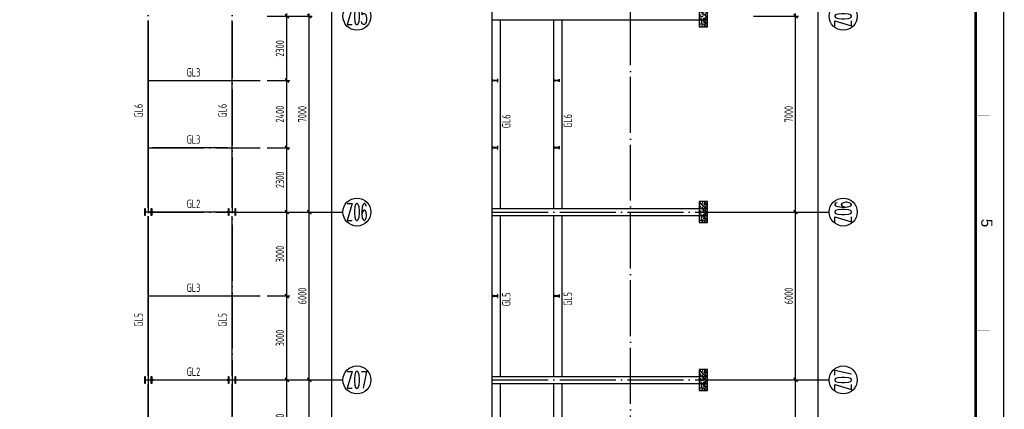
# Model space of a CAD drawing. Extents: x -294221 to 474257, y -25219 to 114942.
# Tile 39 of 69: x 40641 to 75840, y 71203 to 85128. Entities that reach past the tile are written whole.
import ezdxf
from ezdxf.enums import TextEntityAlignment as Align

# ---------------------------------------------------------------- set-up
doc = ezdxf.new("R2010")
doc.units = 0
doc.header["$LTSCALE"] = 1000
doc.linetypes.add('DOTE', pattern=[2.42, 2, -0.2, 0.02, -0.2])
for name, color, linetype in [('AXIS', 7, 'Continuous'), ('AXIS_DIM', 3, 'Continuous'), ('AXIS_NUM', 7, 'Continuous'), ('BORDER', 7, 'Continuous'), ('L-次梁轴心', 7, 'Continuous'), ('Prof', 2, 'Continuous'), ('STPM_RBEAM_SIG', 2, 'Continuous'), ('STPM_RBEAM_THICK', 3, 'Continuous'), ('STPM_SBEAM_THICK', 2, 'Continuous'), ('STXT_XG_THIN', 2, 'Continuous'), ('text', 7, 'Continuous')]:
    doc.layers.add(name, color=color, linetype=linetype)
doc.styles.add('BW_Rein', font='Tssdeng.shx', dxfattribs={"width": 0.7, "bigfont": 'hztxt.shx'})
doc.styles.add('QC_宋体', font='txt')
doc.styles.add('TSSD_Axis', font='complex.shx', dxfattribs={"width": 0.7, "bigfont": 'hztxt.shx'})
doc.styles.add('TSSD_Dimension', font='tssdeng.shx', dxfattribs={"width": 0.7, "bigfont": 'hztxt.shx'})
doc.dimstyles.new('TSSD_100_100$0', dxfattribs={"dimtxt": 300, "dimasz": 100, "dimexe": 100, "dimexo": 250, "dimgap": 100, "dimtad": 1, "dimdec": 0, "dimrnd": 0.001, "dimzin": 0, "dimdsep": 46, "dimtxsty": 'TSSD_Dimension', "dimblk": 'ARCHTICK', "dimcen": 0, "dimdle": 100, "dimclrt": 7, "dimadec": 0, "dimazin": 0, "dimtfac": 1, "dimtdec": 0, "dimtix": 1, "dimtmove": 2, "dimatfit": 3, "dimldrblk": 'ARCHTICK', "dimfxl": 0, "dimtolj": 1, "dimtzin": 0, "dimarcsym": 0})

# ---------------------------------------------------------------- blocks, each defined once
blk = doc.blocks.new('_ArchTick')
at = {"color": 0, "linetype": 'ByBlock', "const_width": 0.5}
blk.add_lwpolyline([(-0.71, -0.71), (0.71, 0.71)], dxfattribs=at)
blk = doc.blocks.new('*D156')
at = {"layer": 'AXIS_DIM', "color": 0, "lineweight": -2}
for p, q in [((49484, 109253), (51895, 109253)), ((51795, 12153), (51795, 109353)), ((49484, 12253), (51895, 12253))]:
    blk.add_line(p, q, dxfattribs=at)
at = {"layer": 'Defpoints', "color": 0}
for p in [(49234, 109253), (51795, 109253), (49234, 12253)]:
    blk.add_point(p, dxfattribs=at)
at = {"layer": 'AXIS_DIM', "color": 0, "lineweight": -2, "xscale": 99.99999810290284, "yscale": 99.99999810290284, "zscale": 99.99999810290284}
for p, rotation in [((51795, 109253), 90), ((51795, 12253), 270)]:
    blk.add_blockref('_ArchTick', p, dxfattribs=dict(at, rotation=rotation))
at = {"layer": 'AXIS_DIM', "color": 7, "insert": (51545, 60753), "char_height": 300, "attachment_point": 5, "rotation": 90, "style": 'TSSD_Dimension'}
blk.add_mtext('\\A1;97000', dxfattribs=at)
blk = doc.blocks.new('*D160')
at = {"layer": 'AXIS_DIM', "color": 0, "lineweight": -2}
for p, q in [((49484, 85253), (51095, 85253)), ((50995, 78153), (50995, 85353)), ((49484, 78253), (51095, 78253))]:
    blk.add_line(p, q, dxfattribs=at)
at = {"layer": 'Defpoints', "color": 0}
for p in [(49234, 85253), (50995, 85253), (49234, 78253)]:
    blk.add_point(p, dxfattribs=at)
at = {"layer": 'AXIS_DIM', "color": 0, "lineweight": -2, "xscale": 99.99999810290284, "yscale": 99.99999810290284, "zscale": 99.99999810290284}
for p, rotation in [((50995, 85253), 90), ((50995, 78253), 270)]:
    blk.add_blockref('_ArchTick', p, dxfattribs=dict(at, rotation=rotation))
at = {"layer": 'AXIS_DIM', "color": 7, "insert": (50745, 81753), "char_height": 300, "attachment_point": 5, "rotation": 90, "style": 'TSSD_Dimension'}
blk.add_mtext('\\A1;7000', dxfattribs=at)
blk = doc.blocks.new('*D161')
at = {"layer": 'AXIS_DIM', "color": 0, "lineweight": -2}
for p, q in [((49484, 78253), (51095, 78253)), ((50995, 72153), (50995, 78353)), ((49484, 72253), (51095, 72253))]:
    blk.add_line(p, q, dxfattribs=at)
at = {"layer": 'Defpoints', "color": 0}
for p in [(49234, 78253), (50995, 78253), (49234, 72253)]:
    blk.add_point(p, dxfattribs=at)
at = {"layer": 'AXIS_DIM', "color": 0, "lineweight": -2, "xscale": 99.99999810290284, "yscale": 99.99999810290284, "zscale": 99.99999810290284}
for p, rotation in [((50995, 78253), 90), ((50995, 72253), 270)]:
    blk.add_blockref('_ArchTick', p, dxfattribs=dict(at, rotation=rotation))
at = {"layer": 'AXIS_DIM', "color": 7, "insert": (50745, 75253), "char_height": 300, "attachment_point": 5, "rotation": 90, "style": 'TSSD_Dimension'}
blk.add_mtext('\\A1;6000', dxfattribs=at)
blk = doc.blocks.new('*D162')
at = {"layer": 'AXIS_DIM', "color": 0, "lineweight": -2}
for p, q in [((49484, 72253), (51095, 72253)), ((50995, 66153), (50995, 72353)), ((49484, 66253), (51095, 66253))]:
    blk.add_line(p, q, dxfattribs=at)
at = {"layer": 'Defpoints', "color": 0}
for p in [(49234, 72253), (50995, 72253), (49234, 66253)]:
    blk.add_point(p, dxfattribs=at)
at = {"layer": 'AXIS_DIM', "color": 0, "lineweight": -2, "xscale": 99.99999810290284, "yscale": 99.99999810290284, "zscale": 99.99999810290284}
for p, rotation in [((50995, 72253), 90), ((50995, 66253), 270)]:
    blk.add_blockref('_ArchTick', p, dxfattribs=dict(at, rotation=rotation))
at = {"layer": 'AXIS_DIM', "color": 7, "insert": (50745, 69253), "char_height": 300, "attachment_point": 5, "rotation": 90, "style": 'TSSD_Dimension'}
blk.add_mtext('\\A1;6000', dxfattribs=at)
blk = doc.blocks.new('*D183')
at = {"layer": 'Defpoints', "color": 0}
for p in [(49234, 85253), (50195, 85253), (49234, 82953)]:
    blk.add_point(p, dxfattribs=at)
at = {"layer": 'L-次梁轴心', "color": 0, "lineweight": -2}
for p, q in [((49484, 85253), (50295, 85253)), ((50195, 82853), (50195, 85353)), ((49484, 82953), (50295, 82953))]:
    blk.add_line(p, q, dxfattribs=at)
at = {"layer": 'L-次梁轴心', "color": 0, "lineweight": -2, "xscale": 99.99999810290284, "yscale": 99.99999810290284, "zscale": 99.99999810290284}
for p, rotation in [((50195, 85253), 90), ((50195, 82953), 270)]:
    blk.add_blockref('_ArchTick', p, dxfattribs=dict(at, rotation=rotation))
at = {"layer": 'L-次梁轴心', "color": 7, "insert": (49945, 84103), "char_height": 300, "attachment_point": 5, "rotation": 90, "style": 'TSSD_Dimension'}
blk.add_mtext('\\A1;2300', dxfattribs=at)
blk = doc.blocks.new('*D184')
at = {"layer": 'Defpoints', "color": 0}
for p in [(49234, 82953), (50195, 82953), (49234, 80553)]:
    blk.add_point(p, dxfattribs=at)
at = {"layer": 'L-次梁轴心', "color": 0, "lineweight": -2}
for p, q in [((49484, 82953), (50295, 82953)), ((50195, 80453), (50195, 83053)), ((49484, 80553), (50295, 80553))]:
    blk.add_line(p, q, dxfattribs=at)
at = {"layer": 'L-次梁轴心', "color": 0, "lineweight": -2, "xscale": 99.99999810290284, "yscale": 99.99999810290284, "zscale": 99.99999810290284}
for p, rotation in [((50195, 82953), 90), ((50195, 80553), 270)]:
    blk.add_blockref('_ArchTick', p, dxfattribs=dict(at, rotation=rotation))
at = {"layer": 'L-次梁轴心', "color": 7, "insert": (49945, 81753), "char_height": 300, "attachment_point": 5, "rotation": 90, "style": 'TSSD_Dimension'}
blk.add_mtext('\\A1;2400', dxfattribs=at)
blk = doc.blocks.new('*D185')
at = {"layer": 'Defpoints', "color": 0}
for p in [(49234, 80553), (50195, 80553), (49234, 78253)]:
    blk.add_point(p, dxfattribs=at)
at = {"layer": 'L-次梁轴心', "color": 0, "lineweight": -2}
for p, q in [((50195, 78153), (50195, 80653)), ((49484, 80553), (50295, 80553)), ((49484, 78253), (50295, 78253))]:
    blk.add_line(p, q, dxfattribs=at)
at = {"layer": 'L-次梁轴心', "color": 0, "lineweight": -2, "xscale": 99.99999810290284, "yscale": 99.99999810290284, "zscale": 99.99999810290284}
for p, rotation in [((50195, 80553), 90), ((50195, 78253), 270)]:
    blk.add_blockref('_ArchTick', p, dxfattribs=dict(at, rotation=rotation))
at = {"layer": 'L-次梁轴心', "color": 7, "insert": (49945, 79403), "char_height": 300, "attachment_point": 5, "rotation": 90, "style": 'TSSD_Dimension'}
blk.add_mtext('\\A1;2300', dxfattribs=at)
blk = doc.blocks.new('*D186')
at = {"layer": 'Defpoints', "color": 0}
for p in [(49234, 78253), (50195, 78253), (49234, 75253)]:
    blk.add_point(p, dxfattribs=at)
at = {"layer": 'L-次梁轴心', "color": 0, "lineweight": -2}
for p, q in [((49484, 78253), (50295, 78253)), ((50195, 75153), (50195, 78353)), ((49484, 75253), (50295, 75253))]:
    blk.add_line(p, q, dxfattribs=at)
at = {"layer": 'L-次梁轴心', "color": 0, "lineweight": -2, "xscale": 99.99999810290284, "yscale": 99.99999810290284, "zscale": 99.99999810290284}
for p, rotation in [((50195, 78253), 90), ((50195, 75253), 270)]:
    blk.add_blockref('_ArchTick', p, dxfattribs=dict(at, rotation=rotation))
at = {"layer": 'L-次梁轴心', "color": 7, "insert": (49945, 76753), "char_height": 300, "attachment_point": 5, "rotation": 90, "style": 'TSSD_Dimension'}
blk.add_mtext('\\A1;3000', dxfattribs=at)
blk = doc.blocks.new('*D187')
at = {"layer": 'Defpoints', "color": 0}
for p in [(49234, 75253), (50195, 75253), (49234, 72253)]:
    blk.add_point(p, dxfattribs=at)
at = {"layer": 'L-次梁轴心', "color": 0, "lineweight": -2}
for p, q in [((50195, 72153), (50195, 75353)), ((49484, 75253), (50295, 75253)), ((49484, 72253), (50295, 72253))]:
    blk.add_line(p, q, dxfattribs=at)
at = {"layer": 'L-次梁轴心', "color": 0, "lineweight": -2, "xscale": 99.99999810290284, "yscale": 99.99999810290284, "zscale": 99.99999810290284}
for p, rotation in [((50195, 75253), 90), ((50195, 72253), 270)]:
    blk.add_blockref('_ArchTick', p, dxfattribs=dict(at, rotation=rotation))
at = {"layer": 'L-次梁轴心', "color": 7, "insert": (49945, 73753), "char_height": 300, "attachment_point": 5, "rotation": 90, "style": 'TSSD_Dimension'}
blk.add_mtext('\\A1;3000', dxfattribs=at)
blk = doc.blocks.new('*D188')
at = {"layer": 'Defpoints', "color": 0}
for p in [(49234, 72253), (50195, 72253), (49234, 69253)]:
    blk.add_point(p, dxfattribs=at)
at = {"layer": 'L-次梁轴心', "color": 0, "lineweight": -2}
for p, q in [((49484, 72253), (50295, 72253)), ((50195, 69153), (50195, 72353)), ((49484, 69253), (50295, 69253))]:
    blk.add_line(p, q, dxfattribs=at)
at = {"layer": 'L-次梁轴心', "color": 0, "lineweight": -2, "xscale": 99.99999810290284, "yscale": 99.99999810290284, "zscale": 99.99999810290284}
for p, rotation in [((50195, 72253), 90), ((50195, 69253), 270)]:
    blk.add_blockref('_ArchTick', p, dxfattribs=dict(at, rotation=rotation))
at = {"layer": 'L-次梁轴心', "color": 7, "insert": (49945, 70753), "char_height": 300, "attachment_point": 5, "rotation": 90, "style": 'TSSD_Dimension'}
blk.add_mtext('\\A1;3000', dxfattribs=at)
blk = doc.blocks.new('ts_axno')
at = {"color": 0, "linetype": 'ByBlock', "lineweight": -2}
blk.add_circle((0, 0), 0.5, dxfattribs=at)
at = {"color": 0, "linetype": 'ByBlock', "lineweight": -2, "style": 'TSSD_Axis', "width": 0.7}
blk.add_attdef('A', text='', height=0.6, dxfattribs=at).set_placement((0, 0), align=Align.MIDDLE_CENTER)
blk = doc.blocks.new('*D207')
at = {"layer": 'AXIS_DIM', "color": 0, "lineweight": -2}
for p, q in [((66869, 109253), (69280, 109253)), ((69180, 12153), (69180, 109353)), ((66869, 12253), (69280, 12253))]:
    blk.add_line(p, q, dxfattribs=at)
at = {"layer": 'Defpoints', "color": 0}
for p in [(66619, 109253), (69180, 109253), (66619, 12253)]:
    blk.add_point(p, dxfattribs=at)
at = {"layer": 'AXIS_DIM', "color": 0, "lineweight": -2, "xscale": 99.99999810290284, "yscale": 99.99999810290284, "zscale": 99.99999810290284}
for p, rotation in [((69180, 109253), 90), ((69180, 12253), 270)]:
    blk.add_blockref('_ArchTick', p, dxfattribs=dict(at, rotation=rotation))
at = {"layer": 'AXIS_DIM', "color": 7, "insert": (68930, 60753), "char_height": 300, "attachment_point": 5, "rotation": 90, "style": 'TSSD_Dimension'}
blk.add_mtext('\\A1;97000', dxfattribs=at)
blk = doc.blocks.new('*D211')
at = {"layer": 'AXIS_DIM', "color": 0, "lineweight": -2}
for p, q in [((66869, 85253), (68480, 85253)), ((68380, 78153), (68380, 85353)), ((66869, 78253), (68480, 78253))]:
    blk.add_line(p, q, dxfattribs=at)
at = {"layer": 'Defpoints', "color": 0}
for p in [(66619, 85253), (68380, 85253), (66619, 78253)]:
    blk.add_point(p, dxfattribs=at)
at = {"layer": 'AXIS_DIM', "color": 0, "lineweight": -2, "xscale": 99.99999810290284, "yscale": 99.99999810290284, "zscale": 99.99999810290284}
for p, rotation in [((68380, 85253), 90), ((68380, 78253), 270)]:
    blk.add_blockref('_ArchTick', p, dxfattribs=dict(at, rotation=rotation))
at = {"layer": 'AXIS_DIM', "color": 7, "insert": (68130, 81753), "char_height": 300, "attachment_point": 5, "rotation": 90, "style": 'TSSD_Dimension'}
blk.add_mtext('\\A1;7000', dxfattribs=at)
blk = doc.blocks.new('*D212')
at = {"layer": 'AXIS_DIM', "color": 0, "lineweight": -2}
for p, q in [((66869, 78253), (68480, 78253)), ((68380, 72153), (68380, 78353)), ((66869, 72253), (68480, 72253))]:
    blk.add_line(p, q, dxfattribs=at)
at = {"layer": 'Defpoints', "color": 0}
for p in [(66619, 78253), (68380, 78253), (66619, 72253)]:
    blk.add_point(p, dxfattribs=at)
at = {"layer": 'AXIS_DIM', "color": 0, "lineweight": -2, "xscale": 99.99999810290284, "yscale": 99.99999810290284, "zscale": 99.99999810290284}
for p, rotation in [((68380, 78253), 90), ((68380, 72253), 270)]:
    blk.add_blockref('_ArchTick', p, dxfattribs=dict(at, rotation=rotation))
at = {"layer": 'AXIS_DIM', "color": 7, "insert": (68130, 75253), "char_height": 300, "attachment_point": 5, "rotation": 90, "style": 'TSSD_Dimension'}
blk.add_mtext('\\A1;6000', dxfattribs=at)
blk = doc.blocks.new('*D213')
at = {"layer": 'AXIS_DIM', "color": 0, "lineweight": -2}
for p, q in [((66869, 72253), (68480, 72253)), ((68380, 66153), (68380, 72353)), ((66869, 66253), (68480, 66253))]:
    blk.add_line(p, q, dxfattribs=at)
at = {"layer": 'Defpoints', "color": 0}
for p in [(66619, 72253), (68380, 72253), (66619, 66253)]:
    blk.add_point(p, dxfattribs=at)
at = {"layer": 'AXIS_DIM', "color": 0, "lineweight": -2, "xscale": 99.99999810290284, "yscale": 99.99999810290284, "zscale": 99.99999810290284}
for p, rotation in [((68380, 72253), 90), ((68380, 66253), 270)]:
    blk.add_blockref('_ArchTick', p, dxfattribs=dict(at, rotation=rotation))
at = {"layer": 'AXIS_DIM', "color": 7, "insert": (68130, 69253), "char_height": 300, "attachment_point": 5, "rotation": 90, "style": 'TSSD_Dimension'}
blk.add_mtext('\\A1;6000', dxfattribs=at)
blk = doc.blocks.new('A1+0.5E图框')
for points, const_width in [([(0, 0), (1261, 0), (1261, 594), (0, 594)], 0.5), ([(25, 10), (1251, 10), (1251, 584), (25, 584)], 1)]:
    blk.add_lwpolyline(points, close=True, dxfattribs=dict(const_width=const_width))
at = {"const_width": 0.2}
for points in [[(331.5, 589), (331.5, 584)], [(408.12, 589), (408.12, 584)]]:
    blk.add_lwpolyline(points, dxfattribs=at)
at = {"style": 'QC_宋体'}
blk.add_text('5', height=4, dxfattribs=at).set_placement((369.81, 588), align=Align.MIDDLE_CENTER)

msp = doc.modelspace()

# ---------------------------------------------------------------- hatches: boundary and pattern name
at = {"layer": 'AXIS_NUM'}
h = msp.add_hatch(dxfattribs=at)
h.set_pattern_fill('AR-CONC', color=256, angle=90)
h.set_pattern_definition([(140, (2974.24, 64893.11), (15.9391, 182.18467), [19.05, -209.55]), (85, (2974.24, 64893.11), (-191.05664, -35.2428), [15.24, -167.64]), (190.451, (2975.57, 64908.3), (-175.1167, 146.9425), [16.19, -178.09]), (136.1842, (2923.44, 64893.11), (42.0423, 271.079), [28.575, -314.325]), (186.6356, (2926.95, 64915.7), (-247.4256, 237.4042), [24.285, -267.135]), (81.184, (2923.44, 64893.1), (-247.4251, 237.4046), [22.86, -251.46]), (111, (2936.14, 64918.51), (102.2655, 151.61488), [19.05, -209.55]), (56, (2936.14, 64918.51), (-184.18796, 61.80203), [15.24, -167.64]), (161.4514, (2944.67, 64931.15), (-81.92286, 213.4165), [16.19, -178.09]), (127.5, (2974.244, 64893.11), (-84.55504, 3.0886), [0, -165.608, 0, -170.18, 0, -168.275]), (97.5, (2974.24, 64893.11), (-100.18057, 66.81966), [0, -97.028, 0, -161.798, 0, -64.135]), (57.5, (2974.244, 64836.47), (5.728744, 135.59059), [0, -63.5, 0, -198.12, 0, -262.89]), (47.5, (2974.24, 64811.07), (-25.4265, 148.12918), [0, -82.55, 0, -131.572, 0, -186.69])])
h.paths.add_polyline_path([(65230.375, 84878.243), (65230.375, 85628.243), (64930.375, 85628.243), (64930.375, 84878.243)])
h = msp.add_hatch(dxfattribs=at)
h.set_pattern_fill('AR-CONC', color=256, angle=90)
h.set_pattern_definition([(140, (2974.24, 57893.11), (15.9391, 182.18467), [19.05, -209.55]), (85, (2974.24, 57893.11), (-191.05664, -35.2428), [15.24, -167.64]), (190.451, (2975.57, 57908.3), (-175.1167, 146.9425), [16.19, -178.09]), (136.1842, (2923.44, 57893.11), (42.0423, 271.079), [28.575, -314.325]), (186.6356, (2926.95, 57915.7), (-247.4256, 237.4042), [24.285, -267.135]), (81.184, (2923.44, 57893.1), (-247.4251, 237.4046), [22.86, -251.46]), (111, (2936.14, 57918.51), (102.2655, 151.61488), [19.05, -209.55]), (56, (2936.14, 57918.51), (-184.18796, 61.80203), [15.24, -167.64]), (161.4514, (2944.67, 57931.15), (-81.92286, 213.4165), [16.19, -178.09]), (127.5, (2974.244, 57893.11), (-84.55504, 3.0886), [0, -165.608, 0, -170.18, 0, -168.275]), (97.5, (2974.24, 57893.11), (-100.18057, 66.81966), [0, -97.028, 0, -161.798, 0, -64.135]), (57.5, (2974.244, 57836.47), (5.728744, 135.59059), [0, -63.5, 0, -198.12, 0, -262.89]), (47.5, (2974.24, 57811.07), (-25.4265, 148.12918), [0, -82.55, 0, -131.572, 0, -186.69])])
h.paths.add_polyline_path([(65230.375, 77878.243), (65230.375, 78628.243), (64930.375, 78628.243), (64930.375, 77878.243)])
h = msp.add_hatch(dxfattribs=at)
h.set_pattern_fill('AR-CONC', color=256, angle=90)
h.set_pattern_definition([(140, (2974.24, 51893.11), (15.9391, 182.18467), [19.05, -209.55]), (85, (2974.24, 51893.11), (-191.05664, -35.2428), [15.24, -167.64]), (190.451, (2975.57, 51908.3), (-175.1167, 146.9425), [16.19, -178.09]), (136.1842, (2923.44, 51893.11), (42.0423, 271.079), [28.575, -314.325]), (186.6356, (2926.95, 51915.7), (-247.4256, 237.4042), [24.285, -267.135]), (81.184, (2923.44, 51893.1), (-247.4251, 237.4046), [22.86, -251.46]), (111, (2936.14, 51918.51), (102.2655, 151.61488), [19.05, -209.55]), (56, (2936.14, 51918.51), (-184.18796, 61.80203), [15.24, -167.64]), (161.4514, (2944.67, 51931.15), (-81.92286, 213.4165), [16.19, -178.09]), (127.5, (2974.244, 51893.11), (-84.55504, 3.0886), [0, -165.608, 0, -170.18, 0, -168.275]), (97.5, (2974.24, 51893.11), (-100.18057, 66.81966), [0, -97.028, 0, -161.798, 0, -64.135]), (57.5, (2974.244, 51836.47), (5.728744, 135.59059), [0, -63.5, 0, -198.12, 0, -262.89]), (47.5, (2974.24, 51811.07), (-25.4265, 148.12918), [0, -82.55, 0, -131.572, 0, -186.69])])
h.paths.add_polyline_path([(65230.375, 71878.243), (65230.375, 72628.243), (64930.375, 72628.243), (64930.375, 71878.243)])

# ---------------------------------------------------------------- linework, layer by layer
for p, q in [((57530.375, 63128.243, -4116055.186), (57530.375, 109378.242, -4116055.186)), ((57830.375, 78378.243, -4116055.186), (57830.375, 85128.243, -4116055.186)), ((59730.375, 78378.243, -4116055.186), (59730.375, 85128.243, -4116055.186)), ((60030.375, 78378.243, -4116055.186), (60030.375, 85128.243, -4116055.186)), ((57830.375, 72378.243, -4116055.186), (57830.375, 78128.243, -4116055.186)), ((59730.375, 72378.243, -4116055.186), (59730.375, 78128.243, -4116055.186)), ((60030.375, 72378.243, -4116055.186), (60030.375, 78128.243, -4116055.186)), ((57830.375, 66378.243, -4116055.186), (57830.375, 72128.243, -4116055.186)), ((59730.375, 66378.243, -4116055.186), (59730.375, 72128.243, -4116055.186)), ((60030.375, 66378.243, -4116055.186), (60030.375, 72128.243, -4116055.186))]:
    msp.add_line(p, q)
at = {"layer": 'AXIS', "color": 1, "linetype": 'DOTE'}
for p, q in [((45234.188, 109253.242, -4116055.186), (45234.188, 11252.896, -4116055.186)), ((48234.188, 109253.242, -4116055.186), (48234.188, 11252.896, -4116055.186)), ((62480.375, 10900.52, -4116055.186), (62480.375, 109378.242, -4116055.186)), ((45234.188, 78253.243, -4116055.186), (49234.188, 78253.243, -4116055.186)), ((57530.375, 78253.243, -4116055.186), (66618.667, 78253.243, -4116055.186)), ((45234.188, 72253.243, -4116055.186), (49234.188, 72253.243, -4116055.186)), ((57530.375, 72253.243, -4116055.186), (66618.667, 72253.243, -4116055.186))]:
    msp.add_line(p, q, dxfattribs=at)
at = {"layer": 'AXIS_NUM'}
for p, q in [((49234.188, 78253.243, -4116055.186), (52195.214, 78253.243, -4116055.186)), ((66618.667, 78253.243, -4116055.186), (69579.693, 78253.243, -4116055.186)), ((49234.188, 72253.243, -4116055.186), (52195.214, 72253.243, -4116055.186)), ((66618.667, 72253.243, -4116055.186), (69579.693, 72253.243, -4116055.186))]:
    msp.add_line(p, q, dxfattribs=at)
at = {"layer": 'AXIS_NUM', "elevation": -4116055.186}
for points in [[(65230.375, 84878.243), (65230.375, 85628.243), (64930.375, 85628.243), (64930.375, 84878.243)], [(65230.375, 77878.243), (65230.375, 78628.243), (64930.375, 78628.243), (64930.375, 77878.243)], [(65230.375, 71878.243), (65230.375, 72628.243), (64930.375, 72628.243), (64930.375, 71878.243)]]:
    msp.add_lwpolyline(points, close=True, dxfattribs=at)
at = {"layer": 'BORDER'}
msp.add_lwpolyline([(16414.523, -11257.991), (16414.523, 114942.009), (75814.523, 114942.009), (75814.523, -11257.991)], close=True, dxfattribs=at)
at = {"layer": 'BORDER', "const_width": 50}
msp.add_lwpolyline([(17414.523, -10257.991), (17414.523, 112442.009), (74814.523, 112442.009), (74814.523, -10257.991)], close=True, dxfattribs=at)
at = {"layer": 'L-次梁轴心', "color": 1, "linetype": 'DOTE'}
for p, q in [((45234.188, 82953.243, -4116055.186), (49234.188, 82953.243, -4116055.186)), ((45234.188, 80553.243, -4116055.186), (49234.188, 80553.243, -4116055.186)), ((45234.188, 75253.243, -4116055.186), (49234.188, 75253.243, -4116055.186))]:
    msp.add_line(p, q, dxfattribs=at)
at = {"layer": 'Prof'}
for p, q in [((57530.375, 85128.243, -4116055.186), (65230.375, 85128.243, -4116055.186)), ((57530.375, 78378.243, -4116055.186), (65230.375, 78378.243, -4116055.186)), ((57530.375, 78128.243, -4116055.186), (65230.375, 78128.243, -4116055.186)), ((57530.375, 72378.243, -4116055.186), (65230.375, 72378.243, -4116055.186)), ((57530.375, 72128.243, -4116055.186), (65230.375, 72128.243, -4116055.186))]:
    msp.add_line(p, q, dxfattribs=at)
at = {"layer": 'Prof', "elevation": -4116055.186}
for points in [[(45329.188, 78258.243, 0.414213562), (45345.188, 78274.243), (45345.188, 78378.243), (45359.188, 78378.243), (45359.188, 78128.243), (45345.188, 78128.243), (45345.188, 78232.243, 0.414213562), (45329.188, 78248.243), (45139.188, 78248.243, 0.414213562), (45123.188, 78232.243), (45123.188, 78128.243), (45109.188, 78128.243), (45109.188, 78378.243), (45123.188, 78378.243), (45123.188, 78274.243, 0.414213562), (45139.188, 78258.243)], [(48329.188, 78258.243, 0.414213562), (48345.188, 78274.243), (48345.188, 78378.243), (48359.188, 78378.243), (48359.188, 78128.243), (48345.188, 78128.243), (48345.188, 78232.243, 0.414213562), (48329.188, 78248.243), (48139.188, 78248.243, 0.414213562), (48123.188, 78232.243), (48123.188, 78128.243), (48109.188, 78128.243), (48109.188, 78378.243), (48123.188, 78378.243), (48123.188, 78274.243, 0.414213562), (48139.188, 78258.243)], [(45329.188, 72258.243, 0.414213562), (45345.188, 72274.243), (45345.188, 72378.243), (45359.188, 72378.243), (45359.188, 72128.243), (45345.188, 72128.243), (45345.188, 72232.243, 0.414213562), (45329.188, 72248.243), (45139.188, 72248.243, 0.414213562), (45123.188, 72232.243), (45123.188, 72128.243), (45109.188, 72128.243), (45109.188, 72378.243), (45123.188, 72378.243), (45123.188, 72274.243, 0.414213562), (45139.188, 72258.243)], [(48329.188, 72258.243, 0.414213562), (48345.188, 72274.243), (48345.188, 72378.243), (48359.188, 72378.243), (48359.188, 72128.243), (48345.188, 72128.243), (48345.188, 72232.243, 0.414213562), (48329.188, 72248.243), (48139.188, 72248.243, 0.414213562), (48123.188, 72232.243), (48123.188, 72128.243), (48109.188, 72128.243), (48109.188, 72378.243), (48123.188, 72378.243), (48123.188, 72274.243, 0.414213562), (48139.188, 72258.243)]]:
    msp.add_lwpolyline(points, format="xyb", close=True, dxfattribs=at)
at = {"layer": 'STPM_RBEAM_SIG', "elevation": -4116055.186}
for points in [[(45359.188, 78253.243, 125, 0, 0), (45484.188, 78253.243, 125, 0, 0)], [(48109.188, 78253.243, 125, 0, 0), (47984.188, 78253.243, 125, 0, 0)], [(45359.188, 72253.243, 125, 0, 0), (45484.188, 72253.243, 125, 0, 0)], [(48109.188, 72253.243, 125, 0, 0), (47984.188, 72253.243, 125, 0, 0)]]:
    msp.add_lwpolyline(points, format="xyseb", dxfattribs=at)
at = {"layer": 'STPM_RBEAM_THICK', "const_width": 50, "elevation": -4116055.186}
for points in [[(45359.188, 78253.243), (48109.188, 78253.243)], [(45359.188, 72253.243), (48109.188, 72253.243)]]:
    msp.add_lwpolyline(points, dxfattribs=at)
at = {"layer": 'STPM_SBEAM_THICK', "const_width": 50, "elevation": -4116055.186}
for points in [[(45234.188, 78403.243), (45234.188, 85103.243)], [(48234.188, 78403.243), (48234.188, 85103.243)], [(45384.188, 82953.243), (48084.188, 82953.243)], [(45384.188, 80553.243), (48084.188, 80553.243)], [(45234.188, 72403.243), (45234.188, 78108.243)], [(48234.188, 72403.243), (48234.188, 78108.243)], [(45384.188, 75253.243), (48084.188, 75253.243)], [(45234.188, 66403.243), (45234.188, 72108.243)], [(48234.188, 66403.243), (48234.188, 72108.243)]]:
    msp.add_lwpolyline(points, dxfattribs=at)
at = {"layer": 'STXT_XG_THIN', "elevation": -4116055.186}
for points in [[(57730.375, 82903.243), (57730.375, 83003.243), (57721.875, 83003.243), (57721.875, 82956.043), (57538.875, 82956.043), (57538.875, 83003.243), (57530.375, 83003.243), (57530.375, 82903.243), (57538.875, 82903.243), (57538.875, 82950.443), (57721.875, 82950.443), (57721.875, 82903.243), (57730.375, 82903.243)], [(59930.375, 82903.243), (59930.375, 83003.243), (59921.875, 83003.243), (59921.875, 82956.043), (59738.875, 82956.043), (59738.875, 83003.243), (59730.375, 83003.243), (59730.375, 82903.243), (59738.875, 82903.243), (59738.875, 82950.443), (59921.875, 82950.443), (59921.875, 82903.243), (59930.375, 82903.243)], [(57730.375, 80503.243), (57730.375, 80603.243), (57721.875, 80603.243), (57721.875, 80556.043), (57538.875, 80556.043), (57538.875, 80603.243), (57530.375, 80603.243), (57530.375, 80503.243), (57538.875, 80503.243), (57538.875, 80550.443), (57721.875, 80550.443), (57721.875, 80503.243), (57730.375, 80503.243)], [(59930.375, 80503.243), (59930.375, 80603.243), (59921.875, 80603.243), (59921.875, 80556.043), (59738.875, 80556.043), (59738.875, 80603.243), (59730.375, 80603.243), (59730.375, 80503.243), (59738.875, 80503.243), (59738.875, 80550.443), (59921.875, 80550.443), (59921.875, 80503.243), (59930.375, 80503.243)], [(57730.375, 75203.243), (57730.375, 75303.243), (57721.875, 75303.243), (57721.875, 75256.043), (57538.875, 75256.043), (57538.875, 75303.243), (57530.375, 75303.243), (57530.375, 75203.243), (57538.875, 75203.243), (57538.875, 75250.443), (57721.875, 75250.443), (57721.875, 75203.243), (57730.375, 75203.243)], [(59930.375, 75203.243), (59930.375, 75303.243), (59921.875, 75303.243), (59921.875, 75256.043), (59738.875, 75256.043), (59738.875, 75303.243), (59730.375, 75303.243), (59730.375, 75203.243), (59738.875, 75203.243), (59738.875, 75250.443), (59921.875, 75250.443), (59921.875, 75203.243), (59930.375, 75203.243)]]:
    msp.add_lwpolyline(points, dxfattribs=at)

# ---------------------------------------------------------------- block references
at = {"xscale": 100, "yscale": 100, "zscale": 100, "rotation": 270}
msp.add_blockref('A1+0.5E图框', (16414.523, 114842.009), dxfattribs=at)
at = {"layer": 'AXIS_NUM'}
ref = msp.add_blockref('ts_axno', (52695.214, 85253.243, -4116055.186), dxfattribs=dict(at, xscale=999.9999810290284, yscale=999.9999810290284, zscale=999.9999810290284))
ref.add_attrib('A2', 'Z05', dxfattribs={"height": 600, "style": 'TSSD_Axis', "width": 0.5}).set_placement((52695.214, 85253.243, -4116055.186), align=Align.MIDDLE_CENTER)
ref = msp.add_blockref('ts_axno', (70079.693, 85253.243, -4116055.186), dxfattribs=dict(at, xscale=999.9999810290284, yscale=999.9999810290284, zscale=999.9999810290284, rotation=90))
ref.add_attrib('A2', 'Z05', dxfattribs={"height": 600, "rotation": 90, "style": 'TSSD_Axis', "width": 0.5}).set_placement((70079.693, 85253.243, -4116055.186), align=Align.MIDDLE_CENTER)
ref = msp.add_blockref('ts_axno', (52695.214, 78253.243, -4116055.186), dxfattribs=dict(at, xscale=999.9999810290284, yscale=999.9999810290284, zscale=999.9999810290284))
ref.add_attrib('A2', 'Z06', dxfattribs={"height": 600, "style": 'TSSD_Axis', "width": 0.5}).set_placement((52695.214, 78253.243, -4116055.186), align=Align.MIDDLE_CENTER)
ref = msp.add_blockref('ts_axno', (70079.693, 78253.243, -4116055.186), dxfattribs=dict(at, xscale=999.9999810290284, yscale=999.9999810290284, zscale=999.9999810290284, rotation=90))
ref.add_attrib('A2', 'Z06', dxfattribs={"height": 600, "rotation": 90, "style": 'TSSD_Axis', "width": 0.5}).set_placement((70079.693, 78253.243, -4116055.186), align=Align.MIDDLE_CENTER)
ref = msp.add_blockref('ts_axno', (52695.214, 72253.243, -4116055.186), dxfattribs=dict(at, xscale=999.9999810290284, yscale=999.9999810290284, zscale=999.9999810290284))
ref.add_attrib('A2', 'Z07', dxfattribs={"height": 600, "style": 'TSSD_Axis', "width": 0.5}).set_placement((52695.214, 72253.243, -4116055.186), align=Align.MIDDLE_CENTER)
ref = msp.add_blockref('ts_axno', (70079.693, 72253.243, -4116055.186), dxfattribs=dict(at, xscale=999.9999810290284, yscale=999.9999810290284, zscale=999.9999810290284, rotation=90))
ref.add_attrib('A2', 'Z07', dxfattribs={"height": 600, "rotation": 90, "style": 'TSSD_Axis', "width": 0.5}).set_placement((70079.693, 72253.243, -4116055.186), align=Align.MIDDLE_CENTER)

# ---------------------------------------------------------------- texts
at = {"layer": 'text', "style": 'BW_Rein', "width": 0.7}
for s, p in [('GL3', (46854.394, 83096.766, -4116055.186)), ('GL3', (46854.394, 80696.766, -4116055.186)), ('GL2', (46854.394, 78396.766, -4116055.186)), ('GL3', (46854.394, 75396.766, -4116055.186)), ('GL2', (46854.394, 72396.766, -4116055.186))]:
    msp.add_text(s, height=300, dxfattribs=at).set_placement(p, align=Align.CENTER)
for s, p in [('GL6', (45039.004, 81878.702, -4128553.387)), ('GL6', (48039.004, 81878.702, -4128553.387)), ('GL6', (58186.314, 81496.847, -4128553.387)), ('GL6', (60385.81, 81512.463, -2059589.868)), ('GL5', (58186.314, 75131.978, -4128553.387)), ('GL5', (60385.81, 75147.594, -2059589.868)), ('GL5', (45039.004, 74398.328, -4128553.387)), ('GL5', (48039.004, 74398.328, -4128553.387))]:
    msp.add_text(s, height=300, rotation=90, dxfattribs=at).set_placement(p, align=Align.CENTER)

# ---------------------------------------------------------------- dimensions: what is measured, and where the dimension line sits
at = {"layer": 'AXIS_DIM'}
for base, p1, p2, picture, middle in [((51795.214, 109253.242, -4116055.186), (49234.188, 12252.896, -4116055.186), (49234.188, 109253.242, -4116055.186), '*D156', (51545.214, 60753.069, -4116055.186)), ((69179.693, 109253.242, -4116055.186), (66618.667, 12252.896, -4116055.186), (66618.667, 109253.242, -4116055.186), '*D207', (68929.693, 60753.069, -4116055.186)), ((50995.214, 85253.243, -4116055.186), (49234.188, 78253.243, -4116055.186), (49234.188, 85253.243, -4116055.186), '*D160', (50745.214, 81753.243, -4116055.186)), ((68379.693, 85253.243, -4116055.186), (66618.667, 78253.243, -4116055.186), (66618.667, 85253.243, -4116055.186), '*D211', (68129.693, 81753.243, -4116055.186)), ((50995.214, 78253.243, -4116055.186), (49234.188, 72253.243, -4116055.186), (49234.188, 78253.243, -4116055.186), '*D161', (50745.214, 75253.243, -4116055.186)), ((68379.693, 78253.243, -4116055.186), (66618.667, 72253.243, -4116055.186), (66618.667, 78253.243, -4116055.186), '*D212', (68129.693, 75253.243, -4116055.186)), ((50995.214, 72253.243, -4116055.186), (49234.188, 66253.243, -4116055.186), (49234.188, 72253.243, -4116055.186), '*D162', (50745.214, 69253.243, -4116055.186)), ((68379.693, 72253.243, -4116055.186), (66618.667, 66253.243, -4116055.186), (66618.667, 72253.243, -4116055.186), '*D213', (68129.693, 69253.243, -4116055.186))]:
    dim = msp.add_linear_dim(base=base, p1=p1, p2=p2, angle=270, dimstyle='TSSD_100_100$0', override={"dimscale": 1, "dimlfac": 1}, dxfattribs=at)
    dim.commit()
    dim.dimension.update_dxf_attribs({"geometry": picture, "text_midpoint": middle})
at = {"layer": 'L-次梁轴心'}
for p1, p2, picture, middle in [((49234.188, 82953.243, -4116055.186), (49234.188, 85253.243, -4116055.186), '*D183', (49945.131, 84103.243, -4116055.186)), ((49234.188, 80553.243, -4116055.186), (49234.188, 82953.243, -4116055.186), '*D184', (49945.131, 81753.243, -4116055.186)), ((49234.188, 78253.243, -4116055.186), (49234.188, 80553.243, -4116055.186), '*D185', (49945.131, 79403.243, -4116055.186)), ((49234.188, 75253.243, -4116055.186), (49234.188, 78253.243, -4116055.186), '*D186', (49945.131, 76753.243, -4116055.186)), ((49234.188, 72253.243, -4116055.186), (49234.188, 75253.243, -4116055.186), '*D187', (49945.131, 73753.243, -4116055.186)), ((49234.188, 69253.243, -4116055.186), (49234.188, 72253.243, -4116055.186), '*D188', (49945.131, 70753.243, -4116055.186))]:
    dim = msp.add_aligned_dim(p1=p1, p2=p2, distance=-960.943, dimstyle='TSSD_100_100$0', override={"dimscale": 1, "dimlfac": 1}, dxfattribs=at)
    dim.commit()
    dim.dimension.update_dxf_attribs({"geometry": picture, "text_midpoint": middle})

doc.saveas('drawing.dxf')
